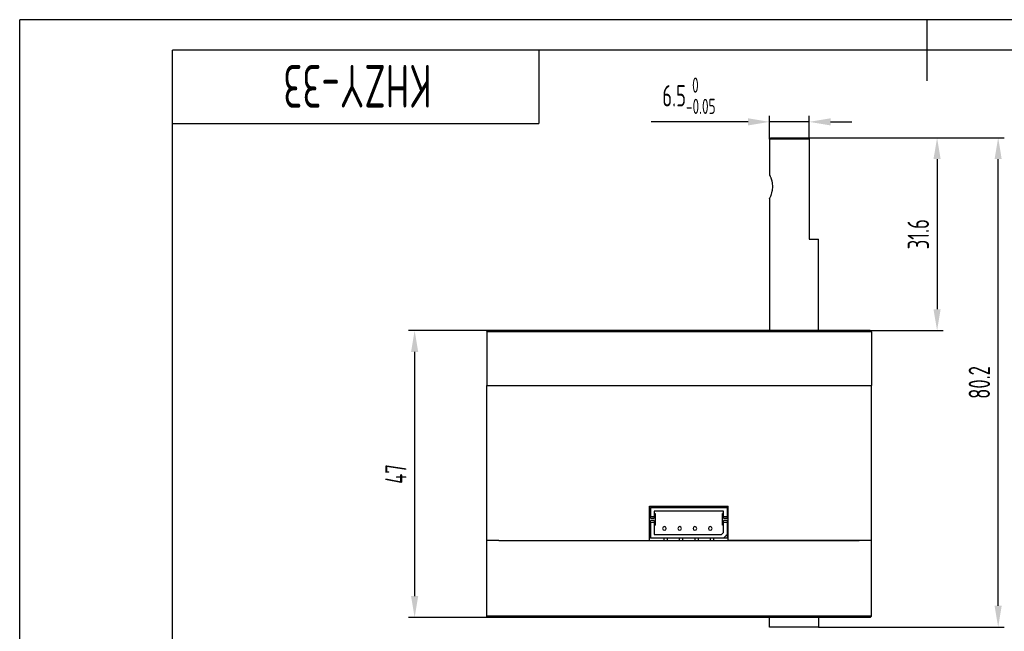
# Model space of a CAD drawing. Header units: inches. Extents: x -26 to 276, y -5 to 205.
# Tile 2 of 3: x -25 to 136, y 105 to 205. Entities that reach past the tile are written whole.
import ezdxf
from ezdxf.enums import TextEntityAlignment as Align

# ---------------------------------------------------------------- set-up
doc = ezdxf.new("R2010")
doc.units = ezdxf.units.IN
doc.header["$MEASUREMENT"] = 0
for name, color, linetype in [('1轮廓实线层', 7, 'Continuous'), ('2细线层', 4, 'Continuous'), ('6文字层', 3, 'Continuous'), ('7标注层', 4, 'Continuous'), ('图框层', 7, 'Continuous')]:
    doc.layers.add(name, color=color, linetype=linetype)
doc.styles.add('PC_TEXTSTYLE', font='ISOCP.SHX', dxfattribs={"width": 0.707, "bigfont": 'GBCBIG.SHX'})
doc.dimstyles.new('GB_LINEAR', dxfattribs={"dimtxt": 3.5, "dimasz": 3.5, "dimexe": 1, "dimexo": 0, "dimgap": 1.5, "dimtad": 1, "dimdsep": 46, "dimtxsty": 'PC_TEXTSTYLE', "dimcen": 0, "dimclrd": 256, "dimclrt": 3, "dimadec": 0, "dimazin": 2, "dimtp": 0.1, "dimtm": 0.1, "dimtfac": 0.71, "dimtdec": 3, "dimtmove": 0, "dimatfit": 3, "dimfxl": 1, "dimtfill": 1, "dimarcsym": 0})

# ---------------------------------------------------------------- blocks, each defined once
blk = doc.blocks.new('ZwmFrameMain_A4^_^无分区图框^_^landscape')
at = {"layer": '1轮廓实线层'}
for p, q in [((123.5, 205), (123.5, 195)), ((0, 0), (0, 200)), ((267, 200), (0, 200))]:
    blk.add_line(p, q, dxfattribs=at)
at = {"layer": '2细线层'}
for p in [(-25, -5), (272, 205)]:
    blk.add_line(p, (-25, 205), dxfattribs=at)
blk = doc.blocks.new('ZwmFrameMain_图样代号')
at = {"layer": '2细线层', "linetype": 'Continuous'}
for p in [(60, 0), (0, -12)]:
    blk.add_line(p, (60, -12), dxfattribs=at)
at = {"layer": '6文字层', "style": 'PC_TEXTSTYLE', "width": 2.827942}
blk.add_attdef('图样代号', text='', height=7, rotation=180, dxfattribs=at).set_placement((58.24, -2.4), (2.35, -2.4), align=Align.FIT)
blk = doc.blocks.new('*D9')
at = {"layer": '7标注层', "color": 0, "lineweight": -2}
for p, q in [((97.76, 185.44), (97.76, 189.25)), ((104.26, 185.64), (104.26, 189.25))]:
    blk.add_line(p, q, dxfattribs=at)
at = {"layer": '7标注层', "lineweight": -2}
for p, q in [((94.26, 188.25), (78.37, 188.25)), ((104.26, 188.25), (97.76, 188.25)), ((107.76, 188.25), (111.26, 188.25))]:
    blk.add_line(p, q, dxfattribs=at)
at = {"layer": '7标注层'}
for points in [[(94.26, 187.67), (94.26, 188.84), (97.76, 188.25)], [(107.76, 188.84), (107.76, 187.67), (104.26, 188.25)]]:
    blk.add_solid(points, dxfattribs=at)
at = {"layer": 'Defpoints', "color": 0}
for p in [(97.76, 188.25), (97.76, 185.44), (104.26, 185.64)]:
    blk.add_point(p, dxfattribs=at)
at = {"layer": '7标注层', "color": 3, "insert": (84.57, 192.53), "char_height": 3.5, "attachment_point": 5, "style": 'PC_TEXTSTYLE', "bg_fill": 3, "box_fill_scale": 1.25, "bg_fill_color": 257, "bg_fill_transparency": 0}
blk.add_mtext('{\\A1;6.5{}{\\H0.71x;\\C2;\\S 0^ -0.05;}}', dxfattribs=at)
blk = doc.blocks.new('*D7')
at = {"layer": '7标注层', "color": 0, "lineweight": -2}
for p, q in [((104.26, 185.64), (126.2, 185.64)), ((105.76, 154.04), (126.2, 154.04))]:
    blk.add_line(p, q, dxfattribs=at)
at = {"layer": '7标注层', "lineweight": -2}
blk.add_line((125.2, 182.14), (125.2, 157.54), dxfattribs=at)
at = {"layer": '7标注层'}
for points in [[(125.78, 182.14), (124.61, 182.14), (125.2, 185.64)], [(124.61, 157.54), (125.78, 157.54), (125.2, 154.04)]]:
    blk.add_solid(points, dxfattribs=at)
at = {"layer": 'Defpoints', "color": 0}
for p in [(104.26, 185.64), (105.76, 154.04), (125.2, 154.04)]:
    blk.add_point(p, dxfattribs=at)
at = {"layer": '7标注层', "color": 3, "insert": (122.12, 169.84), "char_height": 3.5, "attachment_point": 5, "rotation": 90, "style": 'PC_TEXTSTYLE', "bg_fill": 3, "box_fill_scale": 1.25, "bg_fill_color": 257, "bg_fill_transparency": 0}
blk.add_mtext('31.6', dxfattribs=at)
blk = doc.blocks.new('*D10')
at = {"layer": '7标注层', "color": 0, "lineweight": -2}
for p, q in [((51.66, 154.04), (38.66, 154.04)), ((51.66, 107.04), (38.66, 107.04))]:
    blk.add_line(p, q, dxfattribs=at)
at = {"layer": '7标注层', "lineweight": -2}
blk.add_line((39.66, 150.54), (39.66, 110.54), dxfattribs=at)
at = {"layer": '7标注层'}
for points in [[(40.25, 150.54), (39.08, 150.54), (39.66, 154.04)], [(39.08, 110.54), (40.25, 110.54), (39.66, 107.04)]]:
    blk.add_solid(points, dxfattribs=at)
at = {"layer": 'Defpoints', "color": 0}
for p in [(51.66, 154.04), (39.66, 107.04), (51.66, 107.04)]:
    blk.add_point(p, dxfattribs=at)
at = {"layer": '7标注层', "color": 3, "insert": (36.59, 130.54), "char_height": 3.5, "attachment_point": 5, "rotation": 90, "style": 'PC_TEXTSTYLE', "bg_fill": 3, "box_fill_scale": 1.25, "bg_fill_color": 257, "bg_fill_transparency": 0}
blk.add_mtext('47', dxfattribs=at)
blk = doc.blocks.new('*D11')
at = {"layer": '7标注层', "color": 0, "lineweight": -2}
for p, q in [((104.26, 185.64), (136.2, 185.64)), ((105.76, 105.44), (136.2, 105.44))]:
    blk.add_line(p, q, dxfattribs=at)
at = {"layer": '7标注层', "lineweight": -2}
blk.add_line((135.2, 108.94), (135.2, 182.14), dxfattribs=at)
at = {"layer": '7标注层'}
for points in [[(135.78, 182.14), (134.61, 182.14), (135.2, 185.64)], [(134.61, 108.94), (135.78, 108.94), (135.2, 105.44)]]:
    blk.add_solid(points, dxfattribs=at)
at = {"layer": 'Defpoints', "color": 0}
for p in [(104.26, 185.64), (135.2, 185.64), (105.76, 105.44)]:
    blk.add_point(p, dxfattribs=at)
at = {"layer": '7标注层', "color": 3, "insert": (132.12, 145.54), "char_height": 3.5, "attachment_point": 5, "rotation": 90, "style": 'PC_TEXTSTYLE', "bg_fill": 3, "box_fill_scale": 1.25, "bg_fill_color": 257, "bg_fill_transparency": 0}
blk.add_mtext('80.2', dxfattribs=at)

msp = doc.modelspace()

# ---------------------------------------------------------------- linework, layer by layer
at = {"color": 7, "linetype": 'Continuous', "lineweight": 25}
for p, q in [((97.762, 175.643), (97.762, 154.043)), ((78.105, 125.243), (91.005, 125.243)), ((78.105, 119.643), (78.105, 125.243)), ((78.305, 125.043), (78.305, 123.593)), ((78.305, 125.043), (90.805, 125.043)), ((90.205, 124.443), (78.905, 124.443)), ((78.905, 124.443), (78.905, 123.593)), ((90.205, 123.593), (90.205, 124.443)), ((90.805, 125.043), (90.805, 123.593)), ((91.005, 119.643), (91.005, 125.243)), ((78.305, 123.293), (78.305, 123.593)), ((78.305, 123.593), (78.905, 123.593)), ((78.305, 123.293), (78.905, 123.293)), ((78.905, 122.893), (78.305, 122.893)), ((78.305, 122.593), (78.305, 122.893)), ((78.305, 122.593), (78.305, 120.043)), ((78.905, 122.593), (78.305, 122.593)), ((78.905, 124.043), (79.055, 124.043)), ((78.905, 123.593), (78.905, 123.293)), ((78.905, 122.893), (78.905, 122.593)), ((78.905, 122.593), (78.905, 120.643)), ((79.055, 124.043), (79.055, 122.143)), ((90.055, 122.143), (90.055, 124.043)), ((90.205, 124.043), (90.055, 124.043)), ((90.205, 123.293), (90.205, 123.593)), ((90.205, 123.593), (90.805, 123.593)), ((90.205, 123.293), (90.805, 123.293)), ((90.205, 122.593), (90.205, 122.893)), ((90.805, 122.893), (90.205, 122.893)), ((90.805, 122.593), (90.205, 122.593)), ((90.205, 120.943), (90.205, 122.593)), ((90.805, 123.593), (90.805, 123.293)), ((90.805, 122.893), (90.805, 122.593)), ((90.805, 122.593), (90.805, 120.643)), ((78.905, 122.143), (79.055, 122.143)), ((90.205, 120.943), (89.905, 120.643)), ((90.205, 122.143), (90.055, 122.143)), ((53.462, 119.643), (78.105, 119.643)), ((90.205, 120.043), (78.305, 120.043)), ((78.905, 120.643), (89.905, 120.643)), ((80.445, 120.043), (80.445, 119.643)), ((81.045, 119.643), (81.045, 120.043)), ((82.985, 120.043), (82.985, 119.643)), ((83.585, 119.643), (83.585, 120.043)), ((85.525, 120.043), (85.525, 119.643)), ((86.125, 119.643), (86.125, 120.043)), ((88.065, 120.043), (88.065, 119.643)), ((88.665, 119.643), (88.665, 120.043)), ((90.205, 120.043), (90.805, 120.643)), ((90.805, 120.043), (90.205, 120.043)), ((90.805, 120.443), (90.605, 120.443)), ((90.805, 120.643), (90.805, 120.443)), ((90.805, 120.443), (90.805, 120.043)), ((97.762, 105.443), (97.762, 107.043))]:
    msp.add_line(p, q, dxfattribs=at)
for centre, start, end in [((80.555, 121.618), 0, 180), ((80.555, 121.618), 180, 0), ((83.055, 121.618), 0, 180), ((83.055, 121.618), 180, 0), ((85.555, 121.618), 0, 180), ((85.555, 121.618), 180, 0), ((88.055, 121.618), 0, 180), ((88.055, 121.618), 180, 0)]:
    msp.add_arc(centre, 0.3, start, end, dxfattribs=at)
for points, knots in [([(98.298, 177.643), (98.294, 177.771), (98.287, 177.967), (98.251, 178.224), (98.22, 178.39), (98.187, 178.529), (98.157, 178.644), (98.123, 178.76), (98.089, 178.866), (98.054, 178.966), (98.006, 179.099), (97.945, 179.251), (97.884, 179.39), (97.823, 179.519), (97.779, 179.611), (97.756, 179.656), (97.762, 179.643), (97.762, 179.643)], [0, 0, 0, 0, 0.1199964, 0.1837276, 0.2500852, 0.2882485, 0.3299622, 0.3752378, 0.4213098, 0.4568183, 0.5006381, 0.5985308, 0.6817422, 0.7503179, 0.8782676, 0.9994593, 1, 1, 1, 1]), ([(97.762, 175.643), (97.766, 175.651), (97.774, 175.666), (97.852, 175.826), (97.974, 176.096), (98.112, 176.481), (98.209, 176.819), (98.285, 177.244), (98.294, 177.51), (98.298, 177.643)], [0, 0, 0, 0, 0.1216013, 0.2504645, 0.5000404, 0.5787322, 0.7501101, 0.8753059, 1, 1, 1, 1])]:
    msp.add_open_spline(points, degree=3, knots=knots, dxfattribs=at)

# ---------------------------------------------------------------- block references
at = {"layer": '图框层'}
msp.add_blockref('ZwmFrameMain_A4^_^无分区图框^_^landscape', (0, 0), dxfattribs=at)
ref = msp.add_blockref('ZwmFrameMain_图样代号', (0, 200), dxfattribs=at)
ref.add_attrib('图样代号', 'KHZY-33', dxfattribs={"layer": '6文字层', "height": 7, "rotation": 180, "style": 'PC_TEXTSTYLE', "width": 0.707}).set_placement((30.293, 197.597), align=Align.CENTER)

# ---------------------------------------------------------------- next in the draw order: dimensions: what is measured, and where the dimension line sits
at = {"layer": '7标注层'}
dim = msp.add_linear_dim(base=(97.762, 188.254), p1=(104.262, 185.643), p2=(97.762, 185.443), text='{\\A1;<>{}{\\H0.71x;\\C2;\\S 0^ -0.05;}}', dimstyle='GB_LINEAR', override={"dimscale": 1, "dimgap": 1.5, "dimtad": 1, "dimjust": 0, "dimdec": 2, "dimlfac": 1, "dimpost": '<>', "dimse1": 0, "dimse2": 0, "dimsd1": 0, "dimsd2": 0, "dimclrd": 256, "dimclre": 0, "dimtol": 0, "dimlim": 0, "dimtp": 0, "dimtm": 0.05, "dimtdec": 3, "dimtofl": 1, "dimtvp": 0.1}, dxfattribs=at)
dim.commit()
dim.dimension.update_dxf_attribs({"geometry": '*D9', "text_midpoint": (84.567, 192.53)})
dim = msp.add_linear_dim(base=(39.662, 107.043), p1=(51.662, 154.043), p2=(51.662, 107.043), angle=90, dimstyle='GB_LINEAR', override={"dimscale": 1, "dimgap": 1.5, "dimtad": 1, "dimjust": 0, "dimdec": 2, "dimlfac": 1, "dimse1": 0, "dimse2": 0, "dimsd1": 0, "dimsd2": 0, "dimclrd": 256, "dimclre": 0, "dimtofl": 1, "dimtvp": 0.1}, dxfattribs=at)
dim.commit()
dim.dimension.update_dxf_attribs({"geometry": '*D10', "text_midpoint": (36.587, 130.543)})

# ---------------------------------------------------------------- next in the draw order: linework, layer by layer
at = {"color": 7, "linetype": 'Continuous', "lineweight": 25}
for p, q in [((97.962, 185.643), (97.762, 185.443)), ((97.762, 185.443), (97.762, 179.643)), ((101.762, 185.443), (97.762, 185.443)), ((97.962, 185.643), (101.762, 185.643)), ((51.462, 153.843), (51.662, 154.043)), ((53.462, 153.843), (51.462, 153.843)), ((51.462, 153.843), (51.462, 145.043)), ((53.462, 154.043), (51.662, 154.043)), ((51.462, 145.043), (53.462, 145.043)), ((51.462, 119.643), (51.462, 145.043)), ((53.462, 119.643), (51.462, 119.643)), ((51.462, 107.243), (51.462, 119.643)), ((51.662, 107.043), (51.462, 107.243)), ((53.462, 107.243), (51.462, 107.243)), ((53.462, 107.043), (51.662, 107.043))]:
    msp.add_line(p, q, dxfattribs=at)

# ---------------------------------------------------------------- next in the draw order: dimensions: what is measured, and where the dimension line sits
at = {"layer": '7标注层'}
dim = msp.add_linear_dim(base=(125.195, 154.043), p1=(104.262, 185.643), p2=(105.762, 154.043), angle=90, dimstyle='GB_LINEAR', override={"dimscale": 1, "dimgap": 1.5, "dimtad": 1, "dimjust": 0, "dimdec": 2, "dimlfac": 1, "dimpost": '<>', "dimse1": 0, "dimse2": 0, "dimsd1": 0, "dimsd2": 0, "dimclrd": 256, "dimclre": 0, "dimtol": 0, "dimlim": 0, "dimtp": 0.1, "dimtm": 0.1, "dimtdec": 3, "dimtofl": 1, "dimtvp": 0.1}, dxfattribs=at)
dim.commit()
dim.dimension.update_dxf_attribs({"geometry": '*D7', "text_midpoint": (122.12, 169.843)})

# ---------------------------------------------------------------- next in the draw order: dimensions: what is measured, and where the dimension line sits
dim = msp.add_linear_dim(base=(135.195, 185.643), p1=(105.762, 105.443), p2=(104.262, 185.643), angle=90, dimstyle='GB_LINEAR', override={"dimscale": 1, "dimgap": 1.5, "dimtad": 1, "dimjust": 0, "dimdec": 2, "dimlfac": 1, "dimse1": 0, "dimse2": 0, "dimsd1": 0, "dimsd2": 0, "dimclrd": 256, "dimclre": 0, "dimtofl": 1, "dimtvp": 0.1}, dxfattribs=at)
dim.commit()
dim.dimension.update_dxf_attribs({"geometry": '*D11', "text_midpoint": (132.119, 145.543)})

# ---------------------------------------------------------------- next in the draw order: linework, layer by layer
at = {"color": 7, "linetype": 'Continuous', "lineweight": 25}
for p, q in [((101.762, 185.643), (104.262, 185.643)), ((104.262, 185.443), (101.762, 185.443)), ((104.262, 185.443), (104.262, 169.043)), ((104.262, 169.043), (105.762, 169.043)), ((105.762, 154.043), (105.762, 169.043)), ((112.462, 154.043), (53.462, 154.043)), ((112.462, 153.843), (53.462, 153.843)), ((109.412, 154.043), (109.415, 154.046)), ((114.262, 154.043), (112.462, 154.043)), ((114.462, 153.843), (112.462, 153.843)), ((114.462, 153.843), (114.262, 154.043)), ((114.462, 153.843), (114.462, 145.043)), ((53.462, 145.043), (112.462, 145.043)), ((112.462, 145.043), (114.462, 145.043)), ((114.462, 119.643), (114.462, 145.043)), ((53.462, 119.643), (112.462, 119.643)), ((112.462, 119.643), (91.005, 119.643)), ((114.462, 119.643), (112.462, 119.643)), ((114.462, 107.243), (114.462, 119.643)), ((112.462, 107.243), (53.462, 107.243)), ((112.462, 107.043), (53.462, 107.043)), ((105.762, 107.043), (105.762, 105.443)), ((114.462, 107.243), (112.462, 107.243)), ((114.262, 107.043), (112.462, 107.043)), ((114.262, 107.043), (114.462, 107.243)), ((105.762, 105.443), (97.762, 105.443))]:
    msp.add_line(p, q, dxfattribs=at)
msp.add_open_spline([(104.262, 185.643), (104.262, 185.577), (104.262, 185.511), (104.262, 185.443)], degree=3, dxfattribs=at)

doc.saveas('drawing.dxf')
